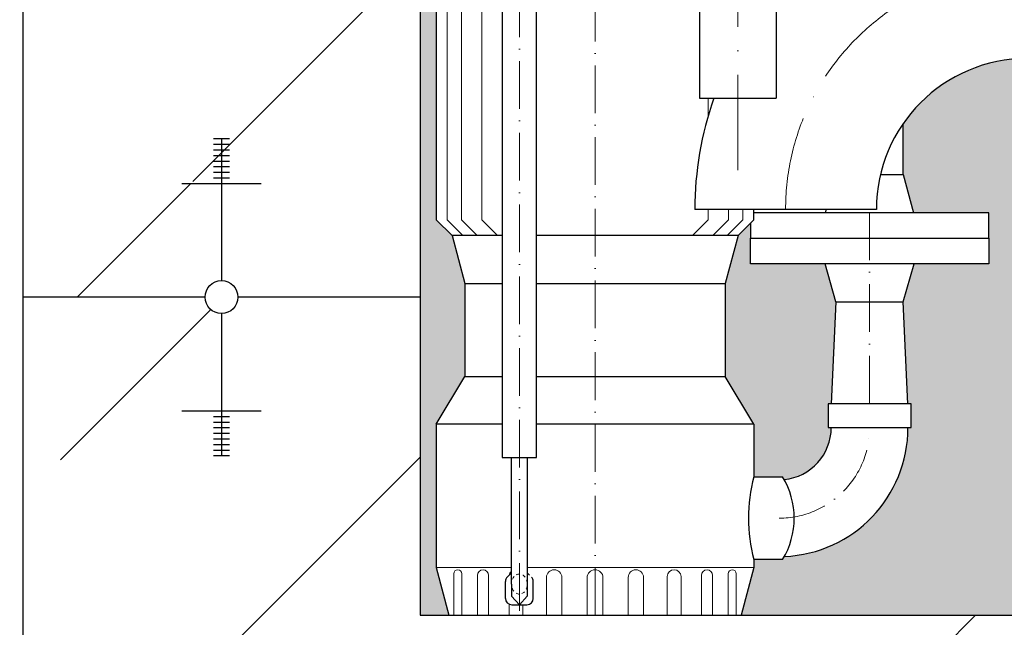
# Model space of a CAD drawing. Header units: millimetres. Extents: x -48448 to 452754, y -13941 to 17062.
# Tile 62 of 256: x 13132 to 13752, y -3978 to -3596. Entities that reach past the tile are written whole.
import ezdxf

# ---------------------------------------------------------------- set-up
doc = ezdxf.new("R2010")
doc.units = ezdxf.units.MM
doc.linetypes.add('ACAD_ISO10W100', pattern=[18, 12, -3, 0, -3])
doc.linetypes.add('JIS_02_1.0', pattern=[2, 1, -1])
doc.layers.add('Bemaßung', color=7, linetype='Continuous', lineweight=13)
doc.dimstyles.new('DIN', dxfattribs={"dimtxt": 2.5, "dimasz": 2.5, "dimexe": 1.25, "dimexo": 0.625, "dimtad": 1, "dimtih": 1, "dimdec": 4, "dimdsep": 46, "dimlunit": 6, "dimtxsty": 'Standard', "dimcen": 2.5, "dimadec": 0, "dimazin": 0, "dimtfac": 1, "dimtdec": 4, "dimtmove": 0, "dimatfit": 3, "dimfxl": 0, "dimtvp": 1, "dimtolj": 1, "dimtzin": 0, "dimarcsym": 0})

# ---------------------------------------------------------------- blocks, each defined once
blk = doc.blocks.new('*D26')
at = {"layer": 'Bemaßung', "color": 0, "lineweight": -2, "transparency": 16777216}
for p, q in [((12433.88293021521, 5202.086197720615), (11880.35893142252, 5202.086197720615)), ((11930.35893142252, -3720.202525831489), (11930.35893142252, 5152.086197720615)), ((12683.88293021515, -3770.202525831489), (11880.35893142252, -3770.202525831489))]:
    blk.add_line(p, q, dxfattribs=at)
at = {"layer": 'Bemaßung', "color": 0, "transparency": 16777216}
for points in [[(11922.02559808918, 5152.086197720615), (11938.69226475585, 5152.086197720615), (11930.35893142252, 5202.086197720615)], [(11922.02559808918, -3720.202525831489), (11938.69226475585, -3720.202525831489), (11930.35893142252, -3770.202525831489)]]:
    blk.add_solid(points, dxfattribs=at)
at = {"layer": 'DEFPOINTS', "color": 0, "transparency": 16777216}
for p in [(11930.35893142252, 5202.086197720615), (13133.88293021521, 5202.086197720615), (13383.88293021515, -3770.20252583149)]:
    blk.add_point(p, dxfattribs=at)
at = {"layer": 'Bemaßung', "color": 0, "transparency": 16777216, "insert": (11822.02559808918, 715.9418359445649), "char_height": 100, "attachment_point": 5, "rotation": 90}
blk.add_mtext('\\A1;10,425', dxfattribs=at)
blk = doc.blocks.new('*D29')
at = {"layer": 'Bemaßung', "color": 0, "lineweight": -2, "transparency": 16777216}
for p, q in [((12688.88293021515, 115.9418359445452), (12223.25052448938, 115.9418359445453)), ((12273.25052448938, 65.94183594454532), (12273.25052448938, -3720.202525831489)), ((12683.88293021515, -3770.202525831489), (12223.25052448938, -3770.202525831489))]:
    blk.add_line(p, q, dxfattribs=at)
at = {"layer": 'Bemaßung', "color": 0, "transparency": 16777216}
for points in [[(12264.91719115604, 65.94183594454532), (12281.58385782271, 65.94183594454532), (12273.25052448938, 115.9418359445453)], [(12264.91719115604, -3720.202525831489), (12281.58385782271, -3720.202525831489), (12273.25052448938, -3770.202525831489)]]:
    blk.add_solid(points, dxfattribs=at)
at = {"layer": 'DEFPOINTS', "color": 0, "transparency": 16777216}
for p in [(13388.88293021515, 115.941835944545), (12273.25052448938, -3770.202525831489), (13383.88293021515, -3770.20252583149)]:
    blk.add_point(p, dxfattribs=at)
at = {"layer": 'Bemaßung', "color": 0, "transparency": 16777216, "insert": (12164.91719115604, -1827.13034494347), "char_height": 100, "attachment_point": 5, "rotation": 90}
blk.add_mtext('\\A1;4,712', dxfattribs=at)
blk = doc.blocks.new('*D30')
at = {"layer": 'Bemaßung', "color": 0, "lineweight": -2, "transparency": 16777216}
for p, q in [((12433.88293021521, -3770.20252583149), (11880.35893142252, -3770.20252583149)), ((11930.35893142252, -3820.20252583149), (11930.35893142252, -4220.20252583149)), ((12433.88293021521, -4270.20252583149), (11880.35893142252, -4270.20252583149))]:
    blk.add_line(p, q, dxfattribs=at)
at = {"layer": 'Bemaßung', "color": 0, "transparency": 16777216}
for points in [[(11922.02559808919, -3820.20252583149), (11938.69226475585, -3820.20252583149), (11930.35893142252, -3770.20252583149)], [(11922.02559808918, -4220.20252583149), (11938.69226475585, -4220.20252583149), (11930.35893142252, -4270.20252583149)]]:
    blk.add_solid(points, dxfattribs=at)
at = {"layer": 'DEFPOINTS', "color": 0, "transparency": 16777216}
for p in [(13133.88293021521, -3770.20252583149), (11930.35893142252, -4270.20252583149), (13133.88293021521, -4270.20252583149)]:
    blk.add_point(p, dxfattribs=at)
at = {"layer": 'Bemaßung', "color": 0, "transparency": 16777216, "insert": (11830.35893142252, -4020.202525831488), "char_height": 100, "attachment_point": 5, "rotation": 90}
blk.add_mtext('\\A1;50', dxfattribs=at)

msp = doc.modelspace()

# ---------------------------------------------------------------- hatches: boundary and pattern name
h = msp.add_hatch()
h.set_pattern_fill('ANSI33', color=256, scale=50)
h.set_pattern_definition([(45, (-26299.61749887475, 0), (-224.5064030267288, 224.5064030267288), []), (45, (-26075.11099887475, 0), (-224.5064030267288, 224.5064030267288), [158.75, -79.375])])
h.paths.add_polyline_path([(15183.88293021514, -2152.069021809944), (15158.88293021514, -2152.069021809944), (15158.88293021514, -2155.588926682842), (15163.88293021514, -2155.588926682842)], flags=16)
h.paths.add_polyline_path([(14833.88293021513, -2152.069021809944), (14808.88293021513, -2152.069021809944), (14808.88293021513, -2155.588926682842), (14813.88293021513, -2155.588926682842)], flags=16)
h.paths.add_polyline_path([(14808.88293021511, -3698.708484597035), (14808.88293021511, -3695.188579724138), (14803.88293021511, -3695.188579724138), (14783.88293021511, -3698.708484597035)], flags=16)
h.paths.add_polyline_path([(15255.82466911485, -3905.36756811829), (14933.88293021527, -3905.36756811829), (14933.88293021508, -3770.202525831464), (14819.23546252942, -3770.202525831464, -1), (14798.5303979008, -3770.202525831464), (14683.88293021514, -3770.202525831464), (13883.88293021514, -3770.202525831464), (13883.88293021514, -3970.202525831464), (13383.88293021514, -3970.202525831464), (13383.88293021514, -3770.202525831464), (13269.23546252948, -3770.202525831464, -1), (13248.53039790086, -3770.202525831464), (13133.8829302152, -3770.202525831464), (13133.8829302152, -4270.202525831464), (14890.98971140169, -4270.202525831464)])
h.paths.add_polyline_path([(14808.88293021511, -3841.696567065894), (14808.88293021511, -3845.216471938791), (14813.88293021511, -3845.216471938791), (14833.88293021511, -3841.696567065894)], flags=16)
h.paths.add_polyline_path([(13283.88293021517, -3841.696567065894), (13258.88293021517, -3841.696567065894), (13258.88293021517, -3845.216471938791), (13263.88293021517, -3845.216471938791)], flags=16)
h.paths.add_polyline_path([(16024.2338346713, -3494.999753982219), (16493.22585296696, -3479.869458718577), (16486.58119211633, -3273.905672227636), (16017.58917382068, -3289.035967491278)], flags=25)
edge = h.paths.add_edge_path()
edge.add_line((16955.6852954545, -3872.577230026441), (16955.6852954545, -3578.115524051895))
edge.add_line((16955.6852954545, -3578.115524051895), (14683.88293021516, -3621.938627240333))
edge.add_line((14683.88293021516, -3621.938627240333), (14683.88293021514, -3770.202525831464))
edge.add_line((14683.88293021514, -3770.202525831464), (14798.5303979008, -3770.202525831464))
edge.add_arc((14808.88293021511, -3770.202525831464), 10.35253231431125, 0, 180, ccw=False)
edge.add_line((14819.23546252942, -3770.202525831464), (14933.88293021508, -3770.202525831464))
edge.add_line((14933.88293021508, -3770.202525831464), (14933.88293021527, -3905.36756811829))
edge.add_line((14933.88293021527, -3905.36756811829), (15255.82466911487, -3905.36756811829))
edge.add_line((15255.82466911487, -3905.36756811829), (16955.6852954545, -3872.577230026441))
edge = h.paths.add_edge_path()
edge.add_line((16955.6852954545, -3463.794260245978), (16955.68529545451, -2111.11509883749))
edge.add_line((16955.68529545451, -2111.11509883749), (15344.88293021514, -2030.574980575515))
edge.add_line((15344.88293021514, -2030.574980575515), (15344.88293021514, -2080.574980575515))
edge.add_line((15344.88293021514, -2080.574980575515), (15169.23546252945, -2080.574980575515))
edge.add_arc((15158.88293021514, -2080.574980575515), 10.35253231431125, -180, 0, ccw=False)
edge.add_line((15148.53039790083, -2080.574980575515), (14819.23546252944, -2080.574980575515))
edge.add_arc((14808.88293021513, -2080.574980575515), 10.35253231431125, -180, 0, ccw=False)
edge.add_line((14798.53039790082, -2080.574980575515), (14683.88293021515, -2080.574980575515))
edge.add_line((14683.88293021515, -2080.574980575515), (14683.88293021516, -3507.617363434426))
edge.add_line((14683.88293021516, -3507.617363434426), (16955.6852954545, -3463.794260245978))
h = msp.add_hatch()
h.set_pattern_fill('ANSI33', color=256, scale=50)
h.set_pattern_definition([(45, (-70561.62948107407, 44060.79804128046), (-224.5064030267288, 224.5064030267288), []), (45, (-70337.12298107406, 44060.79804128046), (-224.5064030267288, 224.5064030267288), [158.75, -79.375])])
edge = h.paths.add_edge_path()
edge.add_line((13383.88293021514, -2080.574980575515), (13269.23546252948, -2080.574980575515))
edge.add_arc((13258.88293021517, -2080.574980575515), 10.35253231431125, -180, 0, ccw=False)
edge.add_line((13248.53039790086, -2080.574980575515), (13133.8829302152, -2080.574980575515))
edge.add_line((13133.8829302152, -2080.574980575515), (13133.8829302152, -3770.202525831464))
edge.add_line((13133.8829302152, -3770.202525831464), (13248.53039790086, -3770.202525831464))
edge.add_arc((13258.88293021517, -3770.202525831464), 10.35253231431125, 0, 180, ccw=False)
edge.add_line((13269.23546252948, -3770.202525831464), (13383.88293021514, -3770.202525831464))
edge.add_line((13383.88293021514, -3770.202525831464), (13383.88293021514, -2080.574980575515))
h.paths.add_polyline_path([(13253.88293021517, -2173.188451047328), (13258.88293021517, -2173.188451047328), (13258.88293021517, -2169.668546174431), (13253.88293021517, -2169.668546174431)], flags=16)
h.paths.add_polyline_path([(13258.88293021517, -3698.708484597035), (13258.88293021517, -3695.188579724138), (13253.88293021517, -3695.188579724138), (13233.88293021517, -3698.708484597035)], flags=16)
at = {"layer": 'Bemaßung'}
h = msp.add_hatch(color=254, dxfattribs=at)
h.dxf.hatch_style = 1
edge = h.paths.add_edge_path()
edge.add_spline(control_points=[(13511.56042902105, -2770.202525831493), (13507.81351673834, -2845.546237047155), (13497.63938579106, -2920.81168649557), (13491.86428464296, -2996.052525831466)], knot_values=[395.3288283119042, 395.3288283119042, 395.3288283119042, 395.3288283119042, 621.4842521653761, 621.4842521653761, 621.4842521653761, 621.4842521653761], degree=3, periodic=0)
edge.add_line((13491.86428464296, -2996.052525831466), (13559.73293021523, -2996.052525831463))
edge.add_line((13559.73293021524, -2996.052525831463), (13559.73293021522, -2770.202525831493))
edge.add_line((13559.73293021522, -2770.202525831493), (13511.56042902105, -2770.202525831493))
edge = h.paths.add_edge_path()
edge.add_line((13645.56081709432, -2770.202525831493), (13608.03293021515, -2770.202525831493))
edge.add_line((13608.03293021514, -2770.202525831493), (13608.03293021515, -3577.830013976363))
edge.add_arc((13765.88293021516, -3715.041893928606), 209.150000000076, 125.12001380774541, 139.0010402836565, ccw=False)
edge.add_line((13645.56081709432, -3543.967899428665), (13645.56081709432, -2770.202525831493))
edge = h.paths.add_edge_path()
edge.add_line((13952.88293021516, -2770.202525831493), (13687.96081709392, -2770.202525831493))
edge.add_line((13687.96081709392, -2770.202525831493), (13687.9608170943, -3520.949475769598))
edge.add_arc((13765.88293021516, -3715.041893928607), 209.1500000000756, 90.00000000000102, 111.8739370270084, ccw=False)
edge.add_line((13765.88293021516, -3505.891893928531), (13797.88293021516, -3497.541893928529))
edge.add_line((13797.88293021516, -3497.541893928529), (13797.88293021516, -3453.041893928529))
edge.add_line((13797.88293021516, -3453.041893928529), (13817.88293021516, -3453.041893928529))
edge.add_line((13817.88293021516, -3453.041893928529), (13837.88293021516, -3453.041893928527))
edge.add_line((13837.88293021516, -3453.041893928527), (13967.88293021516, -3038.041893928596))
edge.add_line((13967.88293021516, -3038.041893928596), (13947.88293021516, -3038.041893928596))
edge.add_line((13947.88293021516, -3038.041893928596), (13947.88293021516, -2913.041893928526))
edge.add_line((13947.88293021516, -2913.041893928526), (13952.88293021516, -2913.041893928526))
edge.add_line((13952.88293021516, -2913.041893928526), (13952.88293021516, -2770.202525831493))
edge = h.paths.add_edge_path()
edge.add_line((14383.88293021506, -2770.202525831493), (13982.88293021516, -2770.202525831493))
edge.add_line((13982.88293021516, -2770.202525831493), (13982.88293021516, -2913.041893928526))
edge.add_line((13982.88293021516, -2913.041893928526), (13987.88293021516, -2913.041893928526))
edge.add_line((13987.88293021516, -2913.041893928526), (13987.88293021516, -3038.041893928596))
edge.add_line((13987.88293021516, -3038.041893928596), (13967.88293021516, -3038.041893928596))
edge.add_line((13967.88293021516, -3038.041893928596), (14097.88293021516, -3453.041893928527))
edge.add_line((14097.88293021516, -3453.041893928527), (14117.88293021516, -3453.041893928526))
edge.add_line((14117.88293021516, -3453.041893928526), (14137.88293021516, -3453.041893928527))
edge.add_line((14137.88293021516, -3453.041893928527), (14137.88293021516, -3497.541893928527))
edge.add_line((14137.88293021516, -3497.541893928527), (14169.88293021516, -3505.891893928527))
edge.add_line((14169.88293021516, -3505.891893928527), (14192.82272365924, -3505.891893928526))
edge.add_arc((14274.88293021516, -3563.041893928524), 99.99999999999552, 34.85489168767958, 145.1451083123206, ccw=False)
edge.add_line((14356.94313677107, -3505.891893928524), (14379.88293021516, -3505.891893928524))
edge.add_line((14379.88293021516, -3505.891893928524), (14411.88293021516, -3497.541893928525))
edge.add_line((14411.88293021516, -3497.541893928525), (14411.88293021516, -3453.041893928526))
edge.add_line((14411.88293021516, -3453.041893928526), (14431.88293021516, -3453.041893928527))
edge.add_line((14431.88293021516, -3453.041893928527), (14451.88293021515, -3453.041893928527))
edge.add_line((14451.88293021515, -3453.041893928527), (14451.88293021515, -3497.541893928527))
edge.add_line((14451.88293021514, -3497.541893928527), (14483.88293021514, -3505.881262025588))
edge.add_line((14483.88293021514, -3505.881262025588), (14683.88293021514, -3502.023258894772))
edge.add_line((14683.88293021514, -3502.023258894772), (14683.88293021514, -2770.202525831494))
edge.add_line((14683.88293021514, -2770.202525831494), (14583.88281354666, -2770.202525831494))
edge.add_line((14583.88281354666, -2770.202525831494), (14583.88279735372, -3070.535129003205))
edge.add_arc((14533.88283056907, -3023.236854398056), 68.8267641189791, 223.4094697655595, 316.5905302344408, ccw=False)
edge.add_arc((14433.88289699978, -3023.236854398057), 68.8267641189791, 223.409469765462, 316.5905302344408, ccw=False)
edge.add_line((14383.88293021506, -3070.535129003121), (14383.88293021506, -2770.202525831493))
edge = h.paths.add_edge_path()
edge.add_line((14683.88293021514, -3616.344522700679), (14483.88313522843, -3620.202521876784))
edge.add_line((14483.88313522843, -3620.202521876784), (14451.88293021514, -3628.541893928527))
edge.add_line((14451.88293021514, -3628.541893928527), (14451.88293021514, -3673.041893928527))
edge.add_line((14451.88293021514, -3673.041893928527), (14431.88293021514, -3673.041893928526))
edge.add_line((14431.88293021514, -3673.041893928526), (14411.88293021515, -3673.041893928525))
edge.add_line((14411.88293021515, -3673.041893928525), (14411.88293021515, -3628.541893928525))
edge.add_line((14411.88293021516, -3628.541893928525), (14379.88293021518, -3620.19189392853))
edge.add_line((14379.88293021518, -3620.19189392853), (14356.94313677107, -3620.191893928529))
edge.add_arc((14274.88293021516, -3563.041893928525), 99.99999999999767, 214.8548916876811, 325.14510831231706, ccw=False)
edge.add_line((14192.82272365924, -3620.191893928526), (14169.88293021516, -3620.191893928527))
edge.add_line((14169.88293021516, -3620.191893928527), (14137.88293021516, -3628.541893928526))
edge.add_line((14137.88293021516, -3628.541893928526), (14137.88293021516, -3673.041893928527))
edge.add_line((14137.88293021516, -3673.041893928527), (14117.88293021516, -3673.041893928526))
edge.add_line((14117.88293021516, -3673.041893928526), (14097.88293021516, -3673.041893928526))
edge.add_line((14097.88293021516, -3673.041893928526), (13979.38413614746, -3572.773683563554))
edge.add_line((13979.38413614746, -3572.773683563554), (13955.84509797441, -3573.227751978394))
edge.add_line((13955.84509797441, -3573.227751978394), (13837.88293021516, -3673.041893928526))
edge.add_line((13837.88293021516, -3673.041893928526), (13817.88293021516, -3673.041893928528))
edge.add_line((13817.88293021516, -3673.041893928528), (13797.88293021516, -3673.041893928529))
edge.add_line((13797.88293021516, -3673.041893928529), (13797.88293021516, -3628.541893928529))
edge.add_line((13797.88293021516, -3628.541893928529), (13765.88293021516, -3620.191893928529))
edge.add_arc((13765.88293021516, -3715.041893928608), 94.85000000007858, 90, 145.238239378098)
edge.add_line((13687.96081709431, -3660.961705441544), (13687.96081709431, -3693.202525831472))
edge.add_line((13687.96081709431, -3693.202525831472), (13694.76081709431, -3717.202525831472))
edge.add_line((13694.76081709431, -3717.202525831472), (13741.76081709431, -3717.202525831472))
edge.add_line((13741.76081709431, -3717.202525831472), (13741.76081709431, -3733.202525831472))
edge.add_line((13741.76081709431, -3733.202525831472), (13741.76081709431, -3749.202525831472))
edge.add_line((13741.76081709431, -3749.202525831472), (13694.76081709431, -3749.202525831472))
edge.add_line((13694.76081709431, -3749.202525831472), (13687.96081709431, -3773.202525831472))
edge.add_line((13687.96081709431, -3773.202525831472), (13690.91081709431, -3837.202525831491))
edge.add_line((13690.91081709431, -3837.202525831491), (13692.91081709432, -3837.202525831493))
edge.add_line((13692.91081709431, -3837.202525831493), (13692.91081709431, -3852.202525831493))
edge.add_line((13692.91081709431, -3852.202525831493), (13690.91081709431, -3852.202525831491))
edge.add_arc((13609.76081709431, -3852.20252583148), 81.14999999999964, 272.37472012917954, 359.999999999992, ccw=False)
edge.add_arc((13569.25264653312, -3909.202525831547), 50.04489358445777, 328.7480188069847, 331.2378843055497, ccw=False)
edge.add_line((13612.03572237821, -3935.165957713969), (13593.94472851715, -3935.165957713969))
edge.add_line((13593.94472851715, -3935.165957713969), (13593.94472851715, -3940.165957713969))
edge.add_line((13593.94472851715, -3940.165957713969), (13585.89645434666, -3970.202525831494))
edge.add_line((13585.89645434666, -3970.202525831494), (13883.88293021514, -3970.202525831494))
edge.add_line((13883.88293021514, -3970.202525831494), (13883.88293021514, -3770.202525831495))
edge.add_line((13883.88293021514, -3770.202525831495), (14683.88293021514, -3770.202525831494))
edge.add_line((14683.88293021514, -3770.202525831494), (14683.88293021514, -3616.344522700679))
h.paths.add_polyline_path([(13559.73293021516, -3411.04891868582), (13549.08849410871, -3417.194486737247), (13549.08849410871, -3428.586581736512), (13559.73293021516, -3428.586581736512)])
h.paths.add_polyline_path([(13781.83614062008, -3161.67392891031), (13932.94118836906, -3161.67392891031)], flags=16)
h.paths.add_polyline_path([(13435.58433363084, -2996.052525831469), (13435.58433363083, -2770.202525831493), (13383.88293021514, -2770.202525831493), (13383.88293021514, -2960.202525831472), (13389.88293021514, -2960.202525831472), (13389.88293021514, -2996.052525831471)])
h.paths.add_polyline_path([(13457.08433363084, -2770.202525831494), (13457.08433363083, -2996.052525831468), (13491.86428464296, -2996.052525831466), (13491.93216233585, -2995.170796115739), (13492.00043890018, -2994.289064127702), (13492.06911046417, -2993.407329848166), (13492.13817315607, -2992.525593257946), (13492.20762310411, -2991.643854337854), (13492.2774564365, -2990.762113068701), (13492.3476692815, -2989.880369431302), (13492.41825776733, -2988.998623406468), (13492.48921802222, -2988.116874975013), (13492.5605461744, -2987.235124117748), (13492.6322383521, -2986.353370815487), (13492.70429068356, -2985.471615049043), (13492.77669929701, -2984.589856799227), (13492.84946032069, -2983.708096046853), (13492.92256988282, -2982.826332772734), (13492.99602411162, -2981.944566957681), (13493.06981913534, -2981.062798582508), (13493.14395108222, -2980.181027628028), (13493.21841608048, -2979.299254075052), (13493.29321025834, -2978.417477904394), (13493.36832974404, -2977.535699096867), (13493.44377066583, -2976.653917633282), (13493.51952915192, -2975.772133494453), (13493.59560133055, -2974.890346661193), (13493.67198332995, -2974.008557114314), (13493.74867127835, -2973.126764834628), (13493.82566130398, -2972.244969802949), (13493.90294953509, -2971.363172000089), (13493.98053209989, -2970.48137140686), (13494.05840512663, -2969.599568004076), (13494.13656474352, -2968.71776177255), (13494.2150070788, -2967.835952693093), (13494.29372826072, -2966.954140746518), (13494.37272441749, -2966.072325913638), (13494.45199167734, -2965.190508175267), (13494.53152616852, -2964.308687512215), (13494.61132401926, -2963.426863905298), (13494.69138135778, -2962.545037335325), (13494.77169431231, -2961.663207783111), (13494.8522590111, -2960.781375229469), (13494.93307158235, -2959.89953965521), (13495.01412815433, -2959.017701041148), (13495.09542485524, -2958.135859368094), (13495.17695781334, -2957.254014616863), (13495.25872315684, -2956.372166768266), (13495.34071701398, -2955.490315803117), (13495.42293551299, -2954.608461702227), (13495.50537478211, -2953.72660444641), (13495.58803094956, -2952.844744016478), (13495.67090014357, -2951.962880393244), (13495.75397849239, -2951.08101355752), (13495.83726212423, -2950.19914349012), (13495.92074716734, -2949.317270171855), (13496.00442974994, -2948.43539358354), (13496.08830600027, -2947.553513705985), (13496.17237204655, -2946.671630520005), (13496.25662401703, -2945.789744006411), (13496.34105803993, -2944.907854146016), (13496.42567024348, -2944.025960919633), (13496.51045675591, -2943.144064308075), (13496.59541370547, -2942.262164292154), (13496.68053722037, -2941.380260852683), (13496.76582342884, -2940.498353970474), (13496.85126845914, -2939.616443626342), (13496.93686843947, -2938.734529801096), (13497.02261949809, -2937.852612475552), (13497.1085177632, -2936.970691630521), (13497.19455936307, -2936.088767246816), (13497.2807404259, -2935.20683930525), (13497.36705707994, -2934.324907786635), (13497.45350545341, -2933.442972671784), (13497.54008167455, -2932.561033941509), (13497.62678187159, -2931.679091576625), (13497.71360217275, -2930.797145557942), (13497.80053870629, -2929.915195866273), (13497.88758760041, -2929.033242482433), (13497.97474498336, -2928.151285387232), (13498.06200698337, -2927.269324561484), (13498.14936972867, -2926.387359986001), (13498.23682934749, -2925.505391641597), (13498.32438196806, -2924.623419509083), (13498.41202371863, -2923.741443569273), (13498.4997507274, -2922.859463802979), (13498.58755912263, -2921.977480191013), (13498.67544503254, -2921.095492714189), (13498.76340458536, -2920.213501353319), (13498.85143390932, -2919.331506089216), (13498.93952913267, -2918.449506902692), (13499.02768638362, -2917.567503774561), (13499.11590179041, -2916.685496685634), (13499.20417148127, -2915.803485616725), (13499.29249158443, -2914.921470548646), (13499.38085822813, -2914.039451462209), (13499.4692675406, -2913.157428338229), (13499.55771565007, -2912.275401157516), (13499.64619868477, -2911.393369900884), (13499.73471277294, -2910.511334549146), (13499.82325404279, -2909.629295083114), (13499.91181862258, -2908.747251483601), (13500.00040264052, -2907.865203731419), (13500.08900222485, -2906.983151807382), (13500.17761350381, -2906.101095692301), (13500.26623260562, -2905.21903536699), (13500.35485565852, -2904.336970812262), (13500.44347879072, -2903.454902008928), (13500.53209813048, -2902.572828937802), (13500.62070980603, -2901.690751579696), (13500.70930994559, -2900.808669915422), (13500.79789467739, -2899.926583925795), (13500.88646012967, -2899.044493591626), (13500.97500243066, -2898.162398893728), (13501.06351770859, -2897.280299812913), (13501.15200209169, -2896.398196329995), (13501.24045170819, -2895.516088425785), (13501.32886268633, -2894.633976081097), (13501.41723115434, -2893.751859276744), (13501.50555324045, -2892.869737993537), (13501.59382507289, -2891.987612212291), (13501.68204277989, -2891.105481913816), (13501.77020248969, -2890.223347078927), (13501.85830033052, -2889.341207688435), (13501.9463324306, -2888.459063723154), (13502.03429491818, -2887.576915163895), (13502.12218392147, -2886.694761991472), (13502.20999556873, -2885.812604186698), (13502.29772598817, -2884.930441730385), (13502.38537130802, -2884.048274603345), (13502.47292765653, -2883.166102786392), (13502.56039116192, -2882.283926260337), (13502.64775795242, -2881.401745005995), (13502.73502415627, -2880.519559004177), (13502.82218590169, -2879.637368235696), (13502.90923931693, -2878.755172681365), (13502.9961805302, -2877.872972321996), (13503.08300566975, -2876.990767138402), (13503.1697108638, -2876.108557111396), (13503.25629224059, -2875.226342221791), (13503.34274592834, -2874.344122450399), (13503.4290680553, -2873.461897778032), (13503.51525474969, -2872.579668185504), (13503.60130213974, -2871.697433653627), (13503.68720635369, -2870.815194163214), (13503.77296351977, -2869.932949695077), (13503.85856976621, -2869.05070023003), (13503.94402122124, -2868.168445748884), (13504.02931401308, -2867.286186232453), (13504.11444426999, -2866.403921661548), (13504.19940812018, -2865.521652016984), (13504.28420169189, -2864.639377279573), (13504.36882111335, -2863.757097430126), (13504.45326251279, -2862.874812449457), (13504.53752201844, -2861.99252231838), (13504.62159575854, -2861.110227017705), (13504.70547986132, -2860.227926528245), (13504.78917045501, -2859.345620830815), (13504.87266366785, -2858.463309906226), (13504.95595562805, -2857.580993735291), (13505.03904246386, -2856.698672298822), (13505.1219203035, -2855.816345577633), (13505.20458527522, -2854.934013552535), (13505.28703350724, -2854.051676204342), (13505.36926112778, -2853.169333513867), (13505.4512642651, -2852.286985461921), (13505.5330390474, -2851.404632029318), (13505.61458160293, -2850.52227319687), (13505.69588805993, -2849.63990894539), (13505.77695454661, -2848.757539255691), (13505.85777719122, -2847.875164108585), (13505.93835212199, -2846.992783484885), (13506.01867546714, -2846.110397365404), (13506.09874335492, -2845.228005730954), (13506.17855191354, -2844.345608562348), (13506.25809727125, -2843.463205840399), (13506.33737555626, -2842.580797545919), (13506.41638289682, -2841.698383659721), (13506.49511542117, -2840.815964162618), (13506.57356925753, -2839.933539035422), (13506.65174053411, -2839.051108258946), (13506.72962537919, -2838.168671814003), (13506.80721992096, -2837.286229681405), (13506.88452028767, -2836.403781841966), (13506.96152260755, -2835.521328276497), (13507.03822300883, -2834.638868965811), (13507.11461761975, -2833.756403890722), (13507.19070256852, -2832.873933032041), (13507.2664739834, -2831.991456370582), (13507.3419279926, -2831.108973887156), (13507.41706072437, -2830.226485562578), (13507.49186830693, -2829.343991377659), (13507.5663468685, -2828.461491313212), (13507.64049253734, -2827.57898535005), (13507.71430144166, -2826.696473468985), (13507.7877697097, -2825.813955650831), (13507.8608934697, -2824.9314318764), (13507.93366884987, -2824.048902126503), (13508.00609197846, -2823.166366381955), (13508.0781589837, -2822.283824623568), (13508.14986599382, -2821.401276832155), (13508.22120913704, -2820.518722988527), (13508.29218454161, -2819.636163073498), (13508.36278833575, -2818.753597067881), (13508.4330166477, -2817.871024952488), (13508.50286560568, -2816.988446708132), (13508.57233133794, -2816.105862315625), (13508.6414099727, -2815.223271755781), (13508.71009763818, -2814.340675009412), (13508.77839046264, -2813.45807205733), (13508.84628457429, -2812.575462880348), (13508.91377610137, -2811.69284745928), (13508.98086117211, -2810.810225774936), (13509.04753591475, -2809.927597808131), (13509.1137964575, -2809.044963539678), (13509.17963892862, -2808.162322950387), (13509.24505945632, -2807.279676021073), (13509.31005416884, -2806.397022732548), (13509.37461919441, -2805.514363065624), (13509.43875066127, -2804.631697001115), (13509.50244469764, -2803.749024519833), (13509.56569743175, -2802.86634560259), (13509.62850499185, -2801.983660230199), (13509.69086350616, -2801.100968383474), (13509.75276910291, -2800.218270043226), (13509.81421791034, -2799.335565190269), (13509.87520605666, -2798.452853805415), (13509.93572967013, -2797.570135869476), (13509.99578487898, -2796.687411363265), (13510.05536781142, -2795.804680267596), (13510.11447459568, -2794.92194256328), (13510.17310136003, -2794.039198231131), (13510.23124423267, -2793.156447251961), (13510.28889934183, -2792.273689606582), (13510.34606281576, -2791.390925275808), (13510.40273078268, -2790.508154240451), (13510.45889937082, -2789.625376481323), (13510.51456470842, -2788.742591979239), (13510.56972292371, -2787.859800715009), (13510.62437014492, -2786.977002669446), (13510.67850250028, -2786.094197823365), (13510.73211611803, -2785.211386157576), (13510.78520712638, -2784.328567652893), (13510.83777165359, -2783.445742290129), (13510.88980582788, -2782.562910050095), (13510.94130577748, -2781.680070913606), (13510.99226763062, -2780.797224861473), (13511.04268751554, -2779.914371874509), (13511.09256156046, -2779.031511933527), (13511.14188589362, -2778.148645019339), (13511.19065664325, -2777.265771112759), (13511.23886993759, -2776.382890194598), (13511.28652190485, -2775.50000224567), (13511.33360867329, -2774.617107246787), (13511.38012637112, -2773.734205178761), (13511.42607112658, -2772.851296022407), (13511.4714390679, -2771.968379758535), (13511.51622632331, -2771.08545636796), (13511.56042902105, -2770.202525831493)])
h.paths.add_polyline_path([(13457.08433363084, -3044.352525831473), (13457.08433363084, -3415.962647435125), (13464.82960825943, -3415.962647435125), (13464.82960825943, -3390.202525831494), (13493.94472851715, -3390.202525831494), (13494.13099060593, -3388.855039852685), (13494.31716568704, -3387.507552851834), (13494.50316675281, -3386.160063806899), (13494.68890679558, -3384.812571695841), (13494.87429880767, -3383.465075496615), (13495.05925578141, -3382.117574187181), (13495.24369070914, -3380.770066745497), (13495.42751658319, -3379.422552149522), (13495.61064639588, -3378.075029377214), (13495.79299313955, -3376.727497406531), (13495.97446980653, -3375.379955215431), (13496.15498938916, -3374.032401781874), (13496.33446487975, -3372.684836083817), (13496.51280927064, -3371.337257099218), (13496.68993555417, -3369.989663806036), (13496.86575672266, -3368.64205518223), (13497.04018576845, -3367.294430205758), (13497.21313568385, -3365.946787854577), (13497.38451946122, -3364.599127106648), (13497.55425009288, -3363.251446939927), (13497.72224057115, -3361.903746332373), (13497.88840388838, -3360.556024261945), (13498.05265303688, -3359.2082797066), (13498.21490100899, -3357.860511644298), (13498.37506079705, -3356.512719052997), (13498.53304539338, -3355.164900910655), (13498.68876779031, -3353.817056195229), (13498.84214098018, -3352.46918388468), (13498.99307795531, -3351.121282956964), (13499.14149170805, -3349.773352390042), (13499.28729523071, -3348.425391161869), (13499.43040151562, -3347.077398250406), (13499.57072355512, -3345.729372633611), (13499.70817434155, -3344.381313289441), (13499.84266686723, -3343.033219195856), (13499.97411412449, -3341.685089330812), (13500.10242910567, -3340.336922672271), (13500.22752480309, -3338.988718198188), (13500.34931420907, -3337.640474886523), (13500.46771031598, -3336.292191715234), (13500.58262611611, -3334.943867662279), (13500.69397460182, -3333.595501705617), (13500.80166876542, -3332.247092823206), (13500.90562159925, -3330.898639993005), (13501.00574609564, -3329.550142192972), (13501.10195524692, -3328.201598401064), (13501.19416204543, -3326.853007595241), (13501.28227948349, -3325.504368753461), (13501.36622055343, -3324.155680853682), (13501.44589824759, -3322.806942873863), (13501.5212255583, -3321.458153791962), (13501.59211547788, -3320.109312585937), (13501.65848099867, -3318.760418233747), (13501.72023511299, -3317.41146971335), (13501.77729081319, -3316.062466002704), (13501.82956109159, -3314.713406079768), (13501.87695894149, -3313.36428892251), (13501.91942495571, -3312.015113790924), (13501.95699948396, -3310.665880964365), (13501.9897454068, -3309.316590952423), (13502.01772560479, -3307.967244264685), (13502.0410029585, -3306.617841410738), (13502.0596403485, -3305.268382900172), (13502.07370065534, -3303.918869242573), (13502.08324675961, -3302.56930094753), (13502.08834154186, -3301.219678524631), (13502.08904788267, -3299.870002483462), (13502.0854286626, -3298.520273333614), (13502.07754676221, -3297.170491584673), (13502.06546506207, -3295.820657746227), (13502.04924644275, -3294.470772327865), (13502.02895378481, -3293.120835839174), (13502.00464996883, -3291.770848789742), (13501.97639787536, -3290.420811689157), (13501.94426038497, -3289.070725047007), (13501.90830037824, -3287.72058937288), (13501.86858073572, -3286.370405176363), (13501.82516433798, -3285.020172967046), (13501.7781140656, -3283.669893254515), (13501.72749279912, -3282.319566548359), (13501.67336341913, -3280.969193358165), (13501.61578880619, -3279.618774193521), (13501.55483184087, -3278.268309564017), (13501.49055540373, -3276.917799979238), (13501.42302237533, -3275.567245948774), (13501.35229563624, -3274.216647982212), (13501.27843806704, -3272.86600658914), (13501.20151254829, -3271.515322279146), (13501.12158196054, -3270.164595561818), (13501.03870918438, -3268.813826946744), (13500.95295710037, -3267.463016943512), (13500.86438858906, -3266.112166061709), (13500.77306653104, -3264.761274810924), (13500.67905380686, -3263.410343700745), (13500.58241329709, -3262.059373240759), (13500.4832078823, -3260.708363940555), (13500.38150044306, -3259.35731630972), (13500.27735385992, -3258.006230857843), (13500.17083101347, -3256.65510809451), (13500.06199478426, -3255.303948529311), (13499.95090805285, -3253.952752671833), (13499.83763369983, -3252.601521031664), (13499.72223460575, -3251.250254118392), (13499.60477365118, -3249.898952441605), (13499.48531371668, -3248.54761651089), (13499.36391768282, -3247.196246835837), (13499.24064843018, -3245.844843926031), (13499.1155688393, -3244.493408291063), (13498.98874179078, -3243.141940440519), (13498.86023016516, -3241.790440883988), (13498.73009684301, -3240.438910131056), (13498.59840470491, -3239.087348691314), (13498.46521663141, -3237.735757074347), (13498.33059550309, -3236.384135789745), (13498.1946042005, -3235.032485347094), (13498.05730560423, -3233.680806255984), (13497.91876259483, -3232.329099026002), (13497.77903805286, -3230.977364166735), (13497.6381948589, -3229.625602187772), (13497.49629589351, -3228.273813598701), (13497.35340403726, -3226.921998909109), (13497.20958217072, -3225.570158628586), (13497.06489317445, -3224.218293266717), (13496.91939992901, -3222.866403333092), (13496.77316531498, -3221.514489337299), (13496.62625221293, -3220.162551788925), (13496.4787235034, -3218.810591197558), (13496.33064206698, -3217.458608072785), (13496.18207078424, -3216.106602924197), (13496.03307253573, -3214.754576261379), (13495.88371020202, -3213.40252859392), (13495.73404666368, -3212.050460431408), (13495.58414480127, -3210.698372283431), (13495.43406749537, -3209.346264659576), (13495.28387762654, -3207.994138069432), (13495.13363807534, -3206.641993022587), (13494.98341172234, -3205.289830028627), (13494.83326144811, -3203.937649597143), (13494.68325013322, -3202.585452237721), (13494.53344065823, -3201.233238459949), (13494.38389590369, -3199.881008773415), (13494.2346787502, -3198.528763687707), (13494.08585207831, -3197.176503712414), (13493.93747876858, -3195.824229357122), (13493.78962170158, -3194.471941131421), (13493.64234375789, -3193.119639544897), (13493.49570781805, -3191.767325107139), (13493.34977676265, -3190.414998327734), (13493.20461347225, -3189.062659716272), (13493.06028082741, -3187.710309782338), (13492.91684170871, -3186.357949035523), (13492.7743589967, -3185.005577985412), (13492.63289557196, -3183.653197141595), (13492.49251431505, -3182.300807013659), (13492.35327810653, -3180.948408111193), (13492.21524982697, -3179.596000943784), (13492.07849235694, -3178.243586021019), (13491.94306857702, -3176.891163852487), (13491.80904136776, -3175.538734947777), (13491.67647360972, -3174.186299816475), (13491.54542818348, -3172.83385896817), (13491.41596796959, -3171.48141291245), (13491.28815584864, -3170.128962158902), (13491.16205470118, -3168.776507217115), (13491.03772740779, -3167.424048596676), (13490.91523684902, -3166.071586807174), (13490.79464590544, -3164.719122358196), (13490.67601745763, -3163.36665575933), (13490.55941438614, -3162.014187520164), (13490.44489957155, -3160.661718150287), (13490.33253589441, -3159.309248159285), (13490.2223862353, -3157.956778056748), (13490.11451347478, -3156.604308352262), (13490.00898049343, -3155.251839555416), (13489.90585017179, -3153.899372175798), (13489.80518539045, -3152.546906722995), (13489.70704720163, -3151.194443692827), (13489.61145875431, -3149.841983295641), (13489.51840746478, -3148.489525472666), (13489.42787935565, -3147.137070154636), (13489.33986044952, -3145.784617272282), (13489.254336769, -3144.432166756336), (13489.17129433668, -3143.07971853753), (13489.09071917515, -3141.727272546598), (13489.01259730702, -3140.37482871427), (13488.9369147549, -3139.02238697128), (13488.86365754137, -3137.669947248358), (13488.79281168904, -3136.317509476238), (13488.72436322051, -3134.965073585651), (13488.65829815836, -3133.612639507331), (13488.59460252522, -3132.260207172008), (13488.53326234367, -3130.907776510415), (13488.47426363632, -3129.555347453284), (13488.41759242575, -3128.202919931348), (13488.36323473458, -3126.850493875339), (13488.3111765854, -3125.498069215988), (13488.26140400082, -3124.145645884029), (13488.21390300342, -3122.793223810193), (13488.16865961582, -3121.440802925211), (13488.12565986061, -3120.088383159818), (13488.08488976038, -3118.735964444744), (13488.04633533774, -3117.383546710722), (13488.00998261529, -3116.031129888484), (13487.97581761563, -3114.678713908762), (13487.94382636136, -3113.326298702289), (13487.91399487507, -3111.973884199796), (13487.88630917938, -3110.621470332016), (13487.86075529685, -3109.269057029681), (13487.83731925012, -3107.916644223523), (13487.81598706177, -3106.564231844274), (13487.79674475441, -3105.211819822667), (13487.77957835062, -3103.859408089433), (13487.76447387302, -3102.506996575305), (13487.7514173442, -3101.154585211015), (13487.74039478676, -3099.802173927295), (13487.73139222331, -3098.449762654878), (13487.72439567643, -3097.097351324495), (13487.71939116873, -3095.744939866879), (13487.71636472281, -3094.392528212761), (13487.71530236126, -3093.040116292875), (13487.71619010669, -3091.687704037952), (13487.7190139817, -3090.335291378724), (13487.72376000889, -3088.982878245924), (13487.73041421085, -3087.630464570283), (13487.73896261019, -3086.278050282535), (13487.7493912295, -3084.92563531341), (13487.76168609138, -3083.573219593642), (13487.77583321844, -3082.220803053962), (13487.79181863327, -3080.868385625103), (13487.80962835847, -3079.515967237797), (13487.82924841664, -3078.163547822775), (13487.85066483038, -3076.811127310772), (13487.87386362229, -3075.458705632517), (13487.89883081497, -3074.106282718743), (13487.92555243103, -3072.753858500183), (13487.95401449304, -3071.401432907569), (13487.98420302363, -3070.049005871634), (13488.01610404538, -3068.696577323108), (13488.0497035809, -3067.344147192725), (13488.08498765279, -3065.991715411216), (13488.12194228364, -3064.639281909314), (13488.16055349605, -3063.286846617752), (13488.20080731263, -3061.934409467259), (13488.24268975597, -3060.581970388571), (13488.28618684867, -3059.229529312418), (13488.33128461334, -3057.877086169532), (13488.37796907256, -3056.524640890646), (13488.42622624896, -3055.172193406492), (13488.47604216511, -3053.819743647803), (13488.52740284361, -3052.467291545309), (13488.58029430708, -3051.114837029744), (13488.63470257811, -3049.76238003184), (13488.69061367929, -3048.409920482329), (13488.74801363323, -3047.057458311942), (13488.80688846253, -3045.704993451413), (13488.86722418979, -3044.352525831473)])
h.paths.add_polyline_path([(13435.58433363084, -3428.586581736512), (13435.58433363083, -3415.337364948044), (13390.56850614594, -3389.347464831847), (13394.76170372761, -3382.084633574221), (13435.58433363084, -3405.653589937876), (13435.58433363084, -3044.352525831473), (13389.88293021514, -3044.352525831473), (13389.88293021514, -3080.202525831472), (13383.88293021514, -3080.202525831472), (13383.88293021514, -3970.202525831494), (13401.99300268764, -3970.202525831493), (13393.94472851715, -3940.165957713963), (13393.94472851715, -3850.133497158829), (13411.99300268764, -3820.096929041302), (13411.99300268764, -3761.586707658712), (13403.94472851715, -3731.550139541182), (13393.94472851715, -3721.550139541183), (13393.94472851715, -3476.13118529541), (13403.94472851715, -3466.13118529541), (13406.97568565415, -3466.13118529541), (13406.97568565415, -3453.807456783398), (13412.55297389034, -3453.807456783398), (13412.55297389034, -3428.586581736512)])
h = msp.add_hatch(color=254, dxfattribs=at)
h.dxf.hatch_style = 1
h.paths.add_polyline_path([(13645.56081709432, -3773.202525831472), (13638.76081709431, -3749.202525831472), (13591.76081709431, -3749.202525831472), (13591.76081709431, -3733.202525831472), (13591.76081709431, -3723.73405096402), (13583.94472851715, -3731.550139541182), (13575.89645434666, -3761.586707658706), (13575.89645434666, -3820.096929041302), (13593.94472851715, -3850.133497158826), (13593.94472851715, -3883.239093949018), (13612.03572237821, -3883.239093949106, -0.00955502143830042), (13612.99653270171, -3884.892778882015, 0.3856033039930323), (13642.61081709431, -3852.202525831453), (13640.61081709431, -3852.202525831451), (13640.61081709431, -3837.202525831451), (13642.61081709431, -3837.202525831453)])

# ---------------------------------------------------------------- linework, layer by layer
for p, q in [((13133.8829302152, -791.0585736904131), (13133.8829302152, -4320.202525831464)), ((13383.88293021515, -791.058573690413), (13383.88293021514, -3770.202525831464)), ((13608.03293021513, -791.058573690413), (13608.03293021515, -3645.202525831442)), ((13559.73293021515, -3044.352525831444), (13559.73293021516, -3645.202525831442)), ((13559.73293021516, -3645.202525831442), (13608.03293021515, -3645.202525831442)), ((13253.88293021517, -3670.549245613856), (13263.88293021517, -3670.549245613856)), ((13253.88293021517, -3674.069150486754), (13263.88293021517, -3674.069150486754)), ((13258.88293021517, -3670.202525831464), (13258.88293021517, -3759.849993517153)), ((13253.88293021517, -3677.589055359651), (13263.88293021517, -3677.589055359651)), ((13253.88293021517, -3681.108960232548), (13263.88293021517, -3681.108960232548)), ((13253.88293021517, -3684.628865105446), (13263.88293021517, -3684.628865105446)), ((13253.88293021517, -3688.148769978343), (13263.88293021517, -3688.148769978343)), ((13253.88293021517, -3691.66867485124), (13263.88293021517, -3691.66867485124)), ((13233.88293021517, -3698.708484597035), (13283.88293021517, -3698.708484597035)), ((13253.88293021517, -3695.188579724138), (13263.88293021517, -3695.188579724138)), ((13673.58144322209, -3693.202525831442), (13687.96081709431, -3693.202525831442)), ((13687.96081709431, -3693.202525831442), (13694.39159771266, -3717.202525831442)), ((13671.03293021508, -3715.041893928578), (13556.73293021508, -3715.041893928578)), ((13639.37299613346, -3715.041893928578), (13638.76081709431, -3717.202525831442)), ((13393.94472851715, -3721.550139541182), (13403.94472851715, -3731.550139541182)), ((13593.94472851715, -3721.550139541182), (13583.94472851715, -3731.550139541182)), ((13403.94472851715, -3731.550139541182), (13411.99300268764, -3761.586707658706)), ((13435.58433363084, -3731.550139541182), (13403.94472851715, -3731.550139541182)), ((13583.94472851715, -3731.550139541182), (13457.08433363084, -3731.550139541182)), ((13583.94472851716, -3731.550139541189), (13575.89645434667, -3761.586707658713)), ((13645.56081709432, -3773.202525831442), (13638.76081709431, -3749.202525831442)), ((13687.96081709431, -3773.202525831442), (13694.76081709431, -3749.202525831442)), ((13411.99300268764, -3761.586707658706), (13435.58433363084, -3761.586707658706)), ((13411.99300268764, -3761.586707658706), (13411.99300268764, -3820.096929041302)), ((13457.08433363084, -3761.586707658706), (13575.89645434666, -3761.586707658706)), ((13575.89645434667, -3761.586707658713), (13575.89645434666, -3820.096929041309)), ((13248.53039790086, -3770.202525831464), (13133.88293021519, -3770.202525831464)), ((13383.88293021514, -3770.202525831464), (13269.23546252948, -3770.202525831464)), ((13383.88293021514, -3770.202525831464), (13383.88293021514, -3970.202525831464)), ((13645.56081709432, -3773.202525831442), (13642.61081709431, -3837.202525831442)), ((13645.56081709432, -3773.202525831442), (13687.96081709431, -3773.202525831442)), ((13690.91081709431, -3837.202525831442), (13687.96081709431, -3773.202525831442)), ((13258.88293021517, -3780.555058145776), (13258.88293021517, -3870.202525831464)), ((13393.94472851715, -3850.133497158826), (13411.99300268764, -3820.096929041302)), ((13411.99300268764, -3820.096929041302), (13435.58433363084, -3820.096929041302)), ((13457.08433363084, -3820.096929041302), (13575.89645434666, -3820.096929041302)), ((13593.94472851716, -3850.133497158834), (13575.89645434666, -3820.096929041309)), ((13233.88293021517, -3841.696567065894), (13283.88293021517, -3841.696567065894)), ((13253.88293021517, -3845.216471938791), (13263.88293021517, -3845.216471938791)), ((13253.88293021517, -3848.736376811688), (13263.88293021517, -3848.736376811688)), ((13253.88293021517, -3852.256281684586), (13263.88293021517, -3852.256281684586)), ((13435.58433363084, -3850.133497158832), (13393.94472851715, -3850.133497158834)), ((13593.94472851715, -3850.133497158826), (13457.08433363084, -3850.133497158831)), ((13253.88293021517, -3855.776186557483), (13263.88293021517, -3855.776186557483)), ((13253.88293021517, -3859.29609143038), (13263.88293021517, -3859.29609143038)), ((13253.88293021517, -3862.815996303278), (13263.88293021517, -3862.815996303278)), ((13253.88293021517, -3866.335901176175), (13263.88293021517, -3866.335901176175)), ((13253.88293021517, -3869.855806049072), (13263.88293021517, -3869.855806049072)), ((13393.94472851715, -3940.165957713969), (13401.99300268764, -3970.202525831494)), ((13593.94472851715, -3940.165957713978), (13585.89645434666, -3970.202525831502)), ((13441.33433363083, -3943.616531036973), (13438.75590650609, -3946.19495816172)), ((13437.58433363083, -3959.616531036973), (13437.58433363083, -3949.023385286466)), ((13441.33433363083, -3950.616531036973), (13441.33433363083, -3958.320356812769)), ((13451.33433363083, -3950.616531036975), (13451.33433363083, -3958.320356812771)), ((13455.08433363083, -3959.616531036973), (13455.08433363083, -3949.023385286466)), ((13441.33433363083, -3958.320356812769), (13446.33433363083, -3963.616531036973)), ((13451.33433363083, -3958.320356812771), (13446.33433363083, -3963.616531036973)), ((13441.58433363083, -3963.616531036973), (13451.08433363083, -3963.616531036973)), ((13383.88293021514, -3970.202525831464), (13883.88293021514, -3970.202525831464))]:
    msp.add_line(p, q)
at = {"linetype": 'ACAD_ISO10W100', "lineweight": 18, "ltscale": 5}
msp.add_line((13583.88293021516, -3690.354281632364), (13583.88293021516, -791.058573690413), dxfattribs=at)
at = {"linetype": 'ACAD_ISO10W100', "lineweight": 18, "ltscale": 2.5}
for p, q in [((13446.33433363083, -3967.536108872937), (13446.33433363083, -3337.318198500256)), ((13493.94472851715, -3970.202525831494), (13493.94472851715, -3390.202525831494)), ((13666.76081709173, -3837.202525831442), (13666.76081709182, -3715.041893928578))]:
    msp.add_line(p, q, dxfattribs=at)
at = {"linetype": 'JIS_02_1.0', "lineweight": 5, "ltscale": 2}
msp.add_line((13451.33433363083, -3943.616531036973), (13453.91276075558, -3946.19495816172), dxfattribs=at)
for points in [[(13435.58433363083, -3044.352525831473), (13435.58433363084, -3870.977575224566), (13457.08433363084, -3870.977575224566), (13457.08433363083, -3044.352525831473)], [(13393.94472851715, -3476.13118529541), (13393.94472851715, -3721.550139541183)], [(13687.96081709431, -3693.202525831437), (13687.96081709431, -3660.961705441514)], [(13591.76081709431, -3723.734050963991), (13591.76081709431, -3733.202525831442), (13741.76081709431, -3733.202525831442), (13741.76081709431, -3717.202525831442), (13593.94472851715, -3717.202525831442)], [(13593.94472851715, -3721.550139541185), (13593.94472851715, -3715.041893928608)], [(13393.94472851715, -3850.133497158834), (13393.94472851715, -3940.165957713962)], [(13593.94472851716, -3850.133497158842), (13593.94472851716, -3883.239093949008)], [(13441.33433363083, -3950.616531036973), (13441.33433363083, -3870.977575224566)], [(13451.33433363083, -3870.977575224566), (13451.33433363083, -3950.616531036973)], [(13593.94472851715, -3883.239093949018), (13612.03572237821, -3883.239093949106)], [(13612.03572237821, -3935.165957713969), (13593.94472851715, -3935.165957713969)], [(13593.94472851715, -3935.165957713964), (13593.94472851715, -3940.16595771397)]]:
    msp.add_lwpolyline(points)
for points in [[(13591.76081709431, -3733.202525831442), (13741.76081709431, -3733.202525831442), (13741.76081709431, -3749.202525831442), (13591.76081709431, -3749.202525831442)], [(13640.61081709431, -3852.202525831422), (13692.91081709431, -3852.202525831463), (13692.91081709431, -3837.202525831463), (13640.61081709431, -3837.202525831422)]]:
    msp.add_lwpolyline(points, close=True)
msp.add_circle((13258.88293021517, -3770.202525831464), 10.35253231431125)
at = {"linetype": 'ACAD_ISO10W100', "lineweight": 18, "ltscale": 5}
msp.add_arc((13765.88293021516, -3715.041893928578), 152, 90, 180, dxfattribs=at)
for centre, radius, start, end in [((13765.88293021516, -3715.041893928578), 94.85000000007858, 90, 180), ((13765.88293021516, -3715.041893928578), 209.1500000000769, 160.493122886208, 180), ((13609.76081709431, -3852.20252583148), 32.84999999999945, 275.6527838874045, 0), ((13609.76081709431, -3852.20252583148), 81.14999999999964, 272.3747201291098, 0), ((13690.51542906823, -3909.202525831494), 100.0000000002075, 164.9516349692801, 195.0483650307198), ((13569.25264653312, -3909.202525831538), 50.04489358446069, 328.7480188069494, 31.25198119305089), ((13441.58433363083, -3949.023385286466), 4, 134.9999999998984, 180), ((13451.08433363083, -3949.023385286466), 4, 0, 45.00000000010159), ((13441.58433363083, -3959.616531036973), 4, 180, 270), ((13451.08433363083, -3959.616531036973), 4, 270, 0)]:
    msp.add_arc(centre, radius, start, end)
at = {"linetype": 'ACAD_ISO10W100', "lineweight": 18, "ltscale": 2.5}
msp.add_arc((13609.76081709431, -3852.202525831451), 57, 270, 0, dxfattribs=at)
at = {"linetype": 'JIS_02_1.0', "lineweight": 5, "ltscale": 2}
msp.add_ellipse((13446.33433363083, -3950.616531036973), major_axis=(0, -6.286233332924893), ratio=0.7953888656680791, dxfattribs=at)
at = {"layer": 'Bemaßung'}
for p, q in [((13400.82052569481, -3476.13118529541), (13400.82052569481, -3721.550139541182)), ((13409.86548642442, -3476.13118529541), (13409.86548642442, -3721.550139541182)), ((13422.67923099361, -3476.13118529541), (13422.67923099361, -3721.550139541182)), ((13565.21022604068, -3656.099648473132), (13565.21022604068, -3645.202525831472)), ((13565.21022604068, -3721.550139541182), (13565.21022604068, -3715.041893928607)), ((13578.02397060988, -3715.041893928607), (13578.02397060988, -3721.550139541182)), ((13587.06893133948, -3715.041893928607), (13587.06893133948, -3721.550139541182)), ((13400.82052569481, -3721.550139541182), (13410.82052569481, -3731.550139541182)), ((13409.86548642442, -3721.550139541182), (13419.86548642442, -3731.550139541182)), ((13422.67923099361, -3721.550139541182), (13432.67923099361, -3731.550139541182)), ((13555.21022604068, -3731.550139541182), (13565.21022604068, -3721.550139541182)), ((13578.02397060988, -3721.550139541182), (13568.02397060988, -3731.550139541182)), ((13587.06893133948, -3721.550139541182), (13577.06893133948, -3731.550139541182)), ((13642.61081709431, -3837.202525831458), (13690.91081709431, -3837.202525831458)), ((13441.33433363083, -3940.165957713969), (13393.94472851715, -3940.165957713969)), ((13593.94472851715, -3940.165957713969), (13451.33433363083, -3940.165957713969)), ((13405.09670047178, -3944.119800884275), (13405.09670047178, -3970.202525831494)), ((13410.09670047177, -3944.119800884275), (13410.09670047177, -3970.202525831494)), ((13419.93315156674, -3945.155334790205), (13419.93315156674, -3970.202525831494)), ((13427.00421937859, -3945.155334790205), (13427.00421937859, -3970.202525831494)), ((13463.41175891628, -3946.449430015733), (13463.41175891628, -3970.202525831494)), ((13473.07101717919, -3946.449430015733), (13473.07101717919, -3970.202525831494)), ((13488.94472851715, -3946.619800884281), (13488.94472851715, -3970.202525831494)), ((13498.94472851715, -3946.619800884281), (13498.94472851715, -3970.202525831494)), ((13514.81843985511, -3946.449430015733), (13514.81843985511, -3970.202525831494)), ((13524.47769811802, -3946.449430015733), (13524.47769811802, -3970.202525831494)), ((13539.40587097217, -3945.949927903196), (13539.40587097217, -3970.202525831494)), ((13548.06612501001, -3945.949927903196), (13548.06612501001, -3970.202525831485)), ((13560.8852376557, -3945.155334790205), (13560.8852376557, -3970.202525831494)), ((13567.95630546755, -3945.155334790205), (13567.95630546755, -3970.202525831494)), ((13577.79275656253, -3944.119800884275), (13577.79275656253, -3970.202525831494)), ((13582.79275656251, -3944.119800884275), (13582.79275656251, -3970.202525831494)), ((13439.82333202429, -3963.208031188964), (13439.82333202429, -3970.202525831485)), ((13448.48358606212, -3963.616531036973), (13448.48358606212, -3970.202525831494))]:
    msp.add_line(p, q, dxfattribs=at)
for centre, radius, start, end in [((13407.59670047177, -3944.119800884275), 2.499999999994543, 0, 180), ((13423.46868547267, -3945.155334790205), 3.535533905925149, 0, 180), ((13444.15345904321, -3945.949927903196), 4.330127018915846, 130.620748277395, 167.7113904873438), ((13468.24138804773, -3946.449430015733), 4.829629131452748, 0, 180), ((13493.94472851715, -3946.619800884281), 5, 0, 180), ((13519.64806898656, -3946.449430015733), 4.829629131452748, 0, 180), ((13543.73599799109, -3945.949927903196), 4.330127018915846, 0, 180), ((13564.42077156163, -3945.155334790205), 3.535533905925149, 0, 180), ((13580.29275656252, -3944.119800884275), 2.499999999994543, 0, 180)]:
    msp.add_arc(centre, radius, start, end, dxfattribs=at)

# ---------------------------------------------------------------- dimensions: what is measured, and where the dimension line sits
for base, p1, p2, text, override, picture, middle in [((11930.35893142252, 5202.086197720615), (13383.88293021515, -3770.20252583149), (13133.88293021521, 5202.086197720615), '10,425', {"dimscale": 100, "dimtxt": 1, "dimasz": 0.5, "dimexe": 0.5, "dimexo": 7, "dimgap": 0.5, "dimtih": 0, "dimdec": 2, "dimzin": 8, "dimlunit": 6, "dimsah": 1, "dimtmove": 2}, '*D26', (11822.02559808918, 715.9418359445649)), ((12273.25052448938, -3770.202525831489), (13388.88293021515, 115.941835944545), (13383.88293021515, -3770.20252583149), '4,712', {"dimscale": 100, "dimtxt": 1, "dimasz": 0.5, "dimexe": 0.5, "dimexo": 7, "dimgap": 0.5, "dimtih": 0, "dimdec": 2, "dimsah": 1, "dimtmove": 2}, '*D29', (12164.91719115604, -1827.13034494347)), ((11930.35893142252, -4270.20252583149), (13133.88293021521, -3770.20252583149), (13133.88293021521, -4270.20252583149), '50', {"dimscale": 100, "dimtxt": 1, "dimasz": 0.5, "dimexe": 0.5, "dimexo": 7, "dimgap": 0.5, "dimtih": 0, "dimdec": 2, "dimsah": 1, "dimtmove": 2}, '*D30', (11830.35893142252, -4020.202525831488))]:
    dim = msp.add_linear_dim(base=base, p1=p1, p2=p2, angle=90, text=text, dimstyle='DIN', override=override, dxfattribs=at)
    dim.commit()
    dim.dimension.update_dxf_attribs({"geometry": picture, "text_midpoint": middle})

doc.saveas('drawing.dxf')
